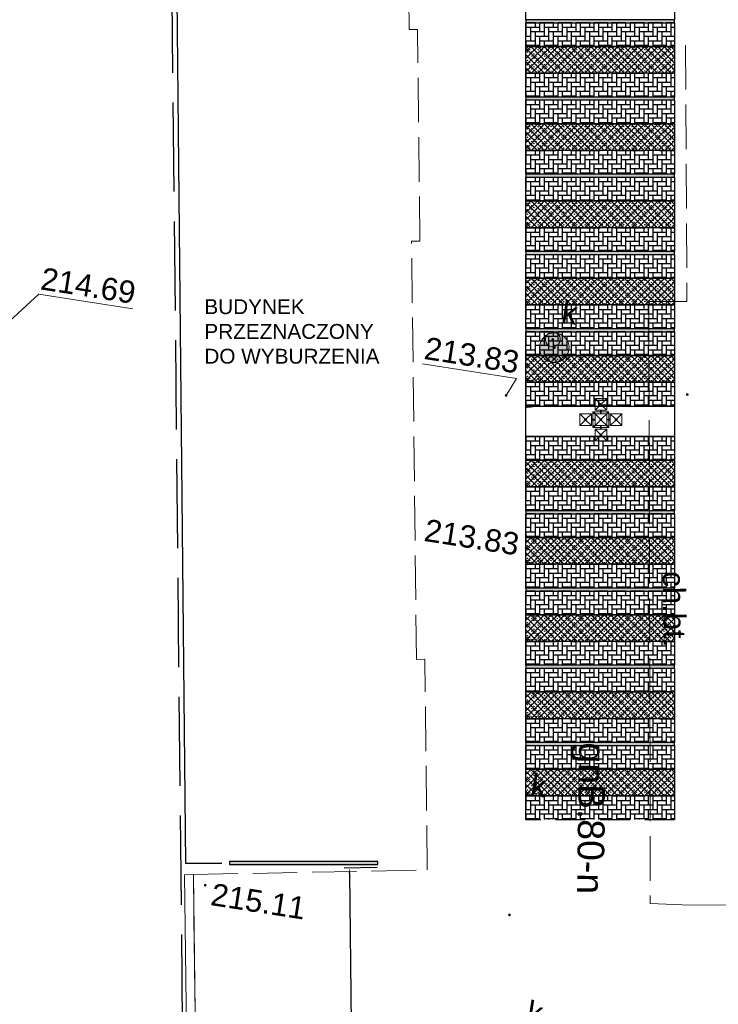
# Model space of a CAD drawing. Extents: x 6601440 to 6601733, y 5738487 to 5738717.
# Tile 12 of 129: x 6601505 to 6601529, y 5738595 to 5738628. Entities that reach past the tile are written whole.
import ezdxf
from ezdxf.enums import TextEntityAlignment as Align

# ---------------------------------------------------------------- set-up
doc = ezdxf.new("R2010")
doc.units = 0
doc.header["$PDSIZE"] = 0.75
doc.linetypes.add('PRZER2-1', pattern=[3, 2, -1])
doc.linetypes.add('PRZER3-1', pattern=[4, 3, -1])
doc.layers.get('0').update_dxf_attribs({"linetype": 'CONTINUOUS'})
doc.layers.get('Defpoints').update_dxf_attribs({"linetype": 'CONTINUOUS'})
doc.layers.add('001_Dark_1 20', color=7, linetype='CONTINUOUS', lineweight=0)
doc.layers.add('_DAAL_tabelka', color=7, linetype='CONTINUOUS', lineweight=18)
for name, color, linetype, lineweight, true_color in [('GSPWPS', 7, 'CONTINUOUS', 13, 0x0a0909), ('GSPWPS_O', 7, 'CONTINUOUS', 0, 0x0a0909), ('GSSKOA', 7, 'PRZER3-1', 18, 0x0a0909), ('GSSKOD_O', 7, 'CONTINUOUS', 0, 0x0a0909), ('GSSKOG', 7, 'CONTINUOUS', 18, 0x0a0909), ('GULGNP_O', 7, 'CONTINUOUS', 0, 0xbfbf00), ('GUPGSH_O', 7, 'CONTINUOUS', 0, 0xbfbf00), ('GUPGZC', 7, 'CONTINUOUS', 18, 0x0a0909), ('GUPKSD', 7, 'CONTINUOUS', 18, 0x803300), ('GUPKWZ', 7, 'CONTINUOUS', 18, 0x0a0909), ('GUPKWZ_O', 7, 'CONTINUOUS', 0, 0x0a0909)]:
    doc.layers.add(name, color=color, linetype=linetype, lineweight=lineweight, true_color=true_color)
doc.layers.add('GUPGSH', color=7, linetype='CONTINUOUS', true_color=0xbfbf00)
doc.layers.add('GUPKSH', color=7, linetype='CONTINUOUS', true_color=0x803300)
doc.styles.add('GEO-INFO', font='arial.ttf')
doc.styles.get("Standard").update_dxf_attribs({"font": 'arial.ttf'})
doc.dimstyles.get("Standard").update_dxf_attribs({"dimtxt": 0.18, "dimasz": 0.18, "dimexe": 0.18, "dimexo": 0.0625, "dimgap": 0.09, "dimtad": 0, "dimtih": 1, "dimtoh": 1, "dimdec": 4, "dimzin": 0, "dimdsep": 46, "dimtxsty": 'Standard', "dimcen": 0.09, "dimadec": 0, "dimazin": 0, "dimtfac": 1, "dimtdec": 4, "dimtofl": 0, "dimtmove": 0, "dimatfit": 3, "dimfxl": 1, "dimtolj": 1, "dimtzin": 0, "dimarcsym": 0})
pattern_1 = [(90, (9.984945, -17.537095), (-0.07184204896, 0.07184204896), [0.01905, -0.12463409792]), (45, (9.98495, -17.5371), (-0.0718420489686, 0.0718420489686), [0.01905, -0.08255]), (135, (9.98495, -17.5371), (-0.0718420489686, -0.0718420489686), [0.01905, -0.08255])]
pattern_2 = [(90, (9.984945, -23.661634), (-0.07184204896, 0.07184204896), [0.01905, -0.12463409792]), (45, (9.98495, -23.66163), (-0.0718420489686, 0.0718420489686), [0.01905, -0.08255]), (135, (9.98495, -23.66163), (-0.0718420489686, -0.0718420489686), [0.01905, -0.08255])]

# ---------------------------------------------------------------- blocks, each defined once
blk = doc.blocks.new('KOLO')
blk.add_hatch(color=0).paths.add_polyline_path([(0, 0.5), (-0.12941, 0.482963), (-0.25, 0.433013), (-0.353553, 0.353553), (-0.433013, 0.25), (-0.482963, 0.12941), (-0.5, 0), (-0.482963, -0.12941), (-0.433013, -0.25), (-0.353553, -0.353553), (-0.25, -0.433013), (-0.12941, -0.482963), (0, -0.5), (0.12941, -0.482963), (0.25, -0.433013), (0.353553, -0.353553), (0.433013, -0.25), (0.482963, -0.12941), (0.5, 0), (0.482963, 0.12941), (0.433013, 0.25), (0.353553, 0.353553), (0.25, 0.433013), (0.12941, 0.482963)])
blk = doc.blocks.new('PION_C')
at = {"color": 0}
blk.add_lwpolyline([(0, 0.5), (0, -0.5)], dxfattribs=at)
blk = doc.blocks.new('OKRAG_PELNY')
at = {"true_color": 0xffffff}
blk.add_hatch(color=7, dxfattribs=at).paths.add_polyline_path([(0, 0.5), (-0.12941, 0.482963), (-0.25, 0.433013), (-0.353553, 0.353553), (-0.433013, 0.25), (-0.482963, 0.12941), (-0.5, 0), (-0.482963, -0.12941), (-0.433013, -0.25), (-0.353553, -0.353553), (-0.25, -0.433013), (-0.12941, -0.482963), (0, -0.5), (0.12941, -0.482963), (0.25, -0.433013), (0.353553, -0.353553), (0.433013, -0.25), (0.482963, -0.12941), (0.5, 0), (0.482963, 0.12941), (0.433013, 0.25), (0.353553, 0.353553), (0.25, 0.433013), (0.12941, 0.482963)])
at = {"color": 0}
blk.add_lwpolyline([(0.5, 0), (0.482963, -0.12941), (0.433013, -0.25), (0.353553, -0.353553), (0.25, -0.433013), (0.12941, -0.482963), (0, -0.5), (-0.12941, -0.482963), (-0.25, -0.433013), (-0.353553, -0.353553), (-0.433013, -0.25), (-0.482963, -0.12941), (-0.5, 0), (-0.482963, 0.12941), (-0.433013, 0.25), (-0.353553, 0.353553), (-0.25, 0.433013), (-0.12941, 0.482963), (0, 0.5), (0.12941, 0.482963), (0.25, 0.433013), (0.353553, 0.353553), (0.433013, 0.25), (0.482963, 0.12941)], close=True, dxfattribs=at)
blk = doc.blocks.new('A$C5B6836A8')
at = {"linetype": 'ByBlock'}
for p, q in [((0.514, 1.422), (0.687, 1.249)), ((0.514, 1.422), (0.514, 1.029)), ((0.908, 1.422), (0.514, 1.422)), ((0.908, 1.422), (0.735, 1.249)), ((0.908, 1.422), (0.908, 1.029)), ((0.687, 1.202), (0.514, 1.029)), ((0.908, 1.029), (0.514, 1.029)), ((0.696, 1.029), (0.696, 0.908)), ((0.726, 1.029), (0.726, 0.908)), ((0.735, 1.202), (0.908, 1.029)), ((0, 0.908), (0.393, 0.908)), ((0, 0.908), (0, 0.514)), ((0, 0.908), (0.173, 0.735)), ((0, 0.514), (0.173, 0.687)), ((0.22, 0.735), (0.393, 0.908)), ((0.22, 0.687), (0.393, 0.514)), ((0.393, 0.908), (0.393, 0.514)), ((0.393, 0.726), (0.514, 0.726)), ((0.393, 0.696), (0.514, 0.696)), ((0.444, 0.978), (0.444, 0.726)), ((0.444, 0.978), (0.696, 0.978)), ((0.444, 0.696), (0.444, 0.444)), ((0.514, 0.908), (0.908, 0.908)), ((0.514, 0.908), (0.514, 0.514)), ((0.514, 0.908), (0.687, 0.735)), ((0.514, 0.514), (0.687, 0.687)), ((0.726, 0.978), (0.978, 0.978)), ((0.735, 0.735), (0.908, 0.908)), ((0.735, 0.687), (0.908, 0.514)), ((0.908, 0.908), (0.908, 0.514)), ((0.908, 0.726), (1.029, 0.726)), ((0.908, 0.696), (1.029, 0.696)), ((0.978, 0.726), (0.978, 0.978)), ((0.978, 0.444), (0.978, 0.696)), ((1.029, 0.908), (1.202, 0.735)), ((1.029, 0.908), (1.422, 0.908)), ((1.029, 0.908), (1.029, 0.514)), ((1.029, 0.514), (1.202, 0.687)), ((1.249, 0.735), (1.422, 0.908)), ((1.249, 0.687), (1.422, 0.514)), ((1.422, 0.908), (1.422, 0.514)), ((0, 0.514), (0.393, 0.514)), ((0.444, 0.444), (0.696, 0.444)), ((0.514, 0.514), (0.908, 0.514)), ((0.908, 0.393), (0.514, 0.393)), ((0.514, 0.393), (0.514, 0)), ((0.514, 0.393), (0.687, 0.22)), ((0.696, 0.514), (0.696, 0.393)), ((0.726, 0.514), (0.726, 0.393)), ((0.726, 0.444), (0.978, 0.444)), ((0.908, 0.393), (0.735, 0.22)), ((0.908, 0.393), (0.908, 0)), ((1.029, 0.514), (1.422, 0.514)), ((0.687, 0.173), (0.514, 0)), ((0.908, 0), (0.514, 0)), ((0.735, 0.173), (0.908, 0))]:
    blk.add_line(p, q, dxfattribs=at)
for centre, radius in [((0.711, 1.225), 0.0334), ((0.711, 1.225), 0.0233), ((0.197, 0.711), 0.0334), ((0.197, 0.711), 0.0233), ((0.49, 0.932), 0.0197), ((0.711, 0.711), 0.0334), ((0.711, 0.711), 0.0233), ((0.932, 0.932), 0.0197), ((1.225, 0.711), 0.0334), ((1.225, 0.711), 0.0233), ((0.49, 0.49), 0.0197), ((0.932, 0.49), 0.0197), ((0.711, 0.197), 0.0334), ((0.711, 0.197), 0.0233)]:
    blk.add_circle(centre, radius, dxfattribs=at)
blk = doc.blocks.new('*D75')
at = {"layer": '_DAAL_tabelka', "color": 0, "lineweight": -2}
for p, q in [((6601517.418, 5738599.823), (6601516.303, 5738599.809)), ((6601516.485, 5738599.631), (6601516.549, 5738594.557)), ((6601516.628, 5738588.299), (6601516.564, 5738593.373)), ((6601517.566, 5738588.13), (6601516.451, 5738588.116))]:
    blk.add_line(p, q, dxfattribs=at)
at = {"layer": '_DAAL_tabelka', "color": 0}
for points in [[(6601516.515, 5738599.631), (6601516.455, 5738599.63), (6601516.483, 5738599.811)], [(6601516.598, 5738588.298), (6601516.658, 5738588.299), (6601516.631, 5738588.119)]]:
    blk.add_solid(points, dxfattribs=at)
at = {"layer": 'Defpoints', "color": 0}
for p in [(6601517.481, 5738599.823), (6601516.631, 5738588.119), (6601517.629, 5738588.131)]:
    blk.add_point(p, dxfattribs=at)
at = {"layer": '_DAAL_tabelka', "color": 0, "insert": (6601516.557, 5738593.965), "char_height": 0.18, "attachment_point": 5}
blk.add_mtext('\\A1;\\H5.555556x;11', dxfattribs=at)

msp = doc.modelspace()

# ---------------------------------------------------------------- hatches: boundary and pattern name
h = msp.add_hatch(color=256)
h.dxf.hatch_style = 1
h.paths.add_polyline_path([(6601522.4268, 5738628.35731), (6601522.4268, 5738628.25731), (6601527.4268, 5738628.25731), (6601527.4268, 5738628.35731)])
at = {"linetype": 'PRZER2-1'}
h = msp.add_hatch(dxfattribs=at)
h.set_pattern_fill('AR-HBONE', color=256, scale=0.0015, angle=45)
h.set_pattern_definition([(90, (20.7848, -8.83686), (-0.1524, 0.1524), [0.4572, -0.1524]), (180, (20.7848, -8.68446), (-0.1524, 0.1524), [0.4572, -0.1524])])
h.paths.add_polyline_path([(6601522.4268, 5738628.25731), (6601522.4268, 5738627.45989), (6601527.4268, 5738627.45989), (6601527.4268, 5738628.25731)])
h = msp.add_hatch(dxfattribs=at)
h.set_pattern_fill('ANSI37', color=256, scale=0.05)
h.set_pattern_definition([(45, (20.81756, -8.44437), (-0.1122532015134, 0.1122532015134), []), (135, (20.81756, -8.44437), (-0.1122532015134, -0.1122532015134), [])])
h.paths.add_polyline_path([(6601522.4268, 5738626.5599), (6601522.4268, 5738627.45989), (6601527.4268, 5738627.45989), (6601527.4268, 5738626.5599)])
h = msp.add_hatch(dxfattribs=at)
h.set_pattern_fill('GRASS', color=3, scale=0.004)
h.set_pattern_definition(pattern_1)
h.paths.add_polyline_path([(6601522.4268, 5738626.5599), (6601522.4268, 5738627.45989), (6601527.4268, 5738627.45989), (6601527.4268, 5738626.5599)])
h = msp.add_hatch(dxfattribs=at)
h.set_pattern_fill('AR-HBONE', color=256, scale=0.0015, angle=45)
h.set_pattern_definition([(90, (20.7848, -10.53427), (-0.1524, 0.1524), [0.4572, -0.1524]), (180, (20.7848, -10.38187), (-0.1524, 0.1524), [0.4572, -0.1524])])
h.paths.add_polyline_path([(6601522.4268, 5738626.5599), (6601522.4268, 5738625.76248), (6601527.4268, 5738625.76248), (6601527.4268, 5738626.5599)])
h = msp.add_hatch(color=256)
h.dxf.hatch_style = 1
h.paths.add_polyline_path([(6601522.4268, 5738625.75731), (6601522.4268, 5738625.65731), (6601527.4268, 5738625.65731), (6601527.4268, 5738625.75731)])
h = msp.add_hatch(dxfattribs=at)
h.set_pattern_fill('AR-HBONE', color=256, scale=0.0015, angle=45)
h.set_pattern_definition([(90, (20.7848, -11.43686), (-0.1524, 0.1524), [0.4572, -0.1524]), (180, (20.7848, -11.28446), (-0.1524, 0.1524), [0.4572, -0.1524])])
h.paths.add_polyline_path([(6601522.4268, 5738625.65731), (6601522.4268, 5738624.85989), (6601527.4268, 5738624.85989), (6601527.4268, 5738625.65731)])
h = msp.add_hatch(dxfattribs=at)
h.set_pattern_fill('ANSI37', color=256, scale=0.05)
h.set_pattern_definition([(45, (20.81756, -11.04437), (-0.1122532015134, 0.1122532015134), []), (135, (20.81756, -11.04437), (-0.1122532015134, -0.1122532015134), [])])
h.paths.add_polyline_path([(6601522.4268, 5738623.9599), (6601522.4268, 5738624.85989), (6601527.4268, 5738624.85989), (6601527.4268, 5738623.9599)])
h = msp.add_hatch(dxfattribs=at)
h.set_pattern_fill('GRASS', color=3, scale=0.004)
h.set_pattern_definition(pattern_1)
h.paths.add_polyline_path([(6601522.4268, 5738623.9599), (6601522.4268, 5738624.85989), (6601527.4268, 5738624.85989), (6601527.4268, 5738623.9599)])
h = msp.add_hatch(dxfattribs=at)
h.set_pattern_fill('AR-HBONE', color=256, scale=0.0015, angle=45)
h.set_pattern_definition([(90, (20.7848, -13.13427), (-0.1524, 0.1524), [0.4572, -0.1524]), (180, (20.7848, -12.98187), (-0.1524, 0.1524), [0.4572, -0.1524])])
h.paths.add_polyline_path([(6601522.4268, 5738623.9599), (6601522.4268, 5738623.16248), (6601527.4268, 5738623.16248), (6601527.4268, 5738623.9599)])
h = msp.add_hatch(color=256)
h.dxf.hatch_style = 1
h.paths.add_polyline_path([(6601522.4268, 5738623.15731), (6601522.4268, 5738623.05731), (6601527.4268, 5738623.05731), (6601527.4268, 5738623.15731)])
h = msp.add_hatch(dxfattribs=at)
h.set_pattern_fill('AR-HBONE', color=256, scale=0.0015, angle=45)
h.set_pattern_definition([(90, (20.7848, -14.03686), (-0.1524, 0.1524), [0.4572, -0.1524]), (180, (20.7848, -13.88446), (-0.1524, 0.1524), [0.4572, -0.1524])])
h.paths.add_polyline_path([(6601522.4268, 5738623.05731), (6601522.4268, 5738622.25989), (6601527.4268, 5738622.25989), (6601527.4268, 5738623.05731)])
h = msp.add_hatch(dxfattribs=at)
h.set_pattern_fill('ANSI37', color=256, scale=0.05)
h.set_pattern_definition([(45, (20.81756, -13.64437), (-0.1122532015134, 0.1122532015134), []), (135, (20.81756, -13.64437), (-0.1122532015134, -0.1122532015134), [])])
h.paths.add_polyline_path([(6601522.4268, 5738621.3599), (6601522.4268, 5738622.25989), (6601527.4268, 5738622.25989), (6601527.4268, 5738621.3599)])
h = msp.add_hatch(dxfattribs=at)
h.set_pattern_fill('GRASS', color=3, scale=0.004)
h.set_pattern_definition(pattern_1)
h.paths.add_polyline_path([(6601522.4268, 5738621.3599), (6601522.4268, 5738622.25989), (6601527.4268, 5738622.25989), (6601527.4268, 5738621.3599)])
h = msp.add_hatch(dxfattribs=at)
h.set_pattern_fill('AR-HBONE', color=256, scale=0.0015, angle=45)
h.set_pattern_definition([(90, (20.7848, -15.73427), (-0.1524, 0.1524), [0.4572, -0.1524]), (180, (20.7848, -15.58187), (-0.1524, 0.1524), [0.4572, -0.1524])])
h.paths.add_polyline_path([(6601522.4268, 5738621.3599), (6601522.4268, 5738620.56248), (6601527.4268, 5738620.56248), (6601527.4268, 5738621.3599)])
h = msp.add_hatch(color=256)
h.dxf.hatch_style = 1
h.paths.add_polyline_path([(6601522.4268, 5738620.55731), (6601522.4268, 5738620.45731), (6601527.4268, 5738620.45731), (6601527.4268, 5738620.55731)])
h = msp.add_hatch(dxfattribs=at)
h.set_pattern_fill('AR-HBONE', color=256, scale=0.0015, angle=45)
h.set_pattern_definition([(90, (20.7848, -16.63686), (-0.1524, 0.1524), [0.4572, -0.1524]), (180, (20.7848, -16.48446), (-0.1524, 0.1524), [0.4572, -0.1524])])
h.paths.add_polyline_path([(6601522.4268, 5738620.45731), (6601522.4268, 5738619.65989), (6601527.4268, 5738619.65989), (6601527.4268, 5738620.45731)])
h = msp.add_hatch(dxfattribs=at)
h.set_pattern_fill('ANSI37', color=256, scale=0.05)
h.set_pattern_definition([(45, (20.81756, -16.24437), (-0.1122532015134, 0.1122532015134), []), (135, (20.81756, -16.24437), (-0.1122532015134, -0.1122532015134), [])])
h.paths.add_polyline_path([(6601522.4268, 5738618.7599), (6601522.4268, 5738619.65989), (6601527.4268, 5738619.65989), (6601527.4268, 5738618.7599)])
h = msp.add_hatch(dxfattribs=at)
h.set_pattern_fill('GRASS', color=3, scale=0.004)
h.set_pattern_definition(pattern_1)
h.paths.add_polyline_path([(6601522.4268, 5738618.7599), (6601522.4268, 5738619.65989), (6601527.4268, 5738619.65989), (6601527.4268, 5738618.7599)])
h = msp.add_hatch(dxfattribs=at)
h.set_pattern_fill('AR-HBONE', color=256, scale=0.0015, angle=45)
h.set_pattern_definition([(90, (20.7848, -18.33427), (-0.1524, 0.1524), [0.4572, -0.1524]), (180, (20.7848, -18.18187), (-0.1524, 0.1524), [0.4572, -0.1524])])
h.paths.add_polyline_path([(6601522.4268, 5738618.7599), (6601522.4268, 5738617.96248), (6601527.4268, 5738617.96248), (6601527.4268, 5738618.7599)])
h = msp.add_hatch(color=256)
h.dxf.hatch_style = 1
h.paths.add_polyline_path([(6601522.4268, 5738617.95731), (6601522.4268, 5738617.85731), (6601527.4268, 5738617.85731), (6601527.4268, 5738617.95731)])
h = msp.add_hatch(dxfattribs=at)
h.set_pattern_fill('AR-HBONE', color=256, scale=0.0015, angle=45)
h.set_pattern_definition([(90, (20.7848, -19.23686), (-0.1524, 0.1524), [0.4572, -0.1524]), (180, (20.7848, -19.08446), (-0.1524, 0.1524), [0.4572, -0.1524])])
h.paths.add_polyline_path([(6601522.4268, 5738617.85731), (6601522.4268, 5738617.05989), (6601527.4268, 5738617.05989), (6601527.4268, 5738617.85731)])
h = msp.add_hatch(dxfattribs=at)
h.set_pattern_fill('ANSI37', color=256, scale=0.05)
h.set_pattern_definition([(45, (20.81756, -18.84437), (-0.1122532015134, 0.1122532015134), []), (135, (20.81756, -18.84437), (-0.1122532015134, -0.1122532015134), [])])
h.paths.add_polyline_path([(6601522.4268, 5738616.1599), (6601522.4268, 5738617.05989), (6601527.4268, 5738617.05989), (6601527.4268, 5738616.1599)])
h = msp.add_hatch(dxfattribs=at)
h.set_pattern_fill('GRASS', color=3, scale=0.004)
h.set_pattern_definition(pattern_1)
h.paths.add_polyline_path([(6601522.4268, 5738616.1599), (6601522.4268, 5738617.05989), (6601527.4268, 5738617.05989), (6601527.4268, 5738616.1599)])
h = msp.add_hatch(dxfattribs=at)
h.set_pattern_fill('AR-HBONE', color=256, scale=0.0015, angle=45)
h.set_pattern_definition([(90, (20.7848, -20.93427), (-0.1524, 0.1524), [0.4572, -0.1524]), (180, (20.7848, -20.78187), (-0.1524, 0.1524), [0.4572, -0.1524])])
h.paths.add_polyline_path([(6601522.4268, 5738616.1599), (6601522.4268, 5738615.36248), (6601527.4268, 5738615.36248), (6601527.4268, 5738616.1599)])
h = msp.add_hatch(dxfattribs=at)
h.set_pattern_fill('AR-HBONE', color=256, scale=0.0015, angle=45)
h.set_pattern_definition([(90, (20.7848, -22.7614), (-0.1524, 0.1524), [0.4572, -0.1524]), (180, (20.7848, -22.609), (-0.1524, 0.1524), [0.4572, -0.1524])])
h.paths.add_polyline_path([(6601522.4268, 5738614.33277), (6601522.4268, 5738613.53535), (6601527.4268, 5738613.53535), (6601527.4268, 5738614.33277)])
h = msp.add_hatch(dxfattribs=at)
h.set_pattern_fill('ANSI37', color=256, scale=0.05)
h.set_pattern_definition([(45, (20.81756, -22.3689), (-0.1122532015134, 0.1122532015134), []), (135, (20.81756, -22.3689), (-0.1122532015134, -0.1122532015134), [])])
h.paths.add_polyline_path([(6601522.4268, 5738612.63536), (6601522.4268, 5738613.53535), (6601527.4268, 5738613.53535), (6601527.4268, 5738612.63536)])
h = msp.add_hatch(dxfattribs=at)
h.set_pattern_fill('GRASS', color=3, scale=0.004)
h.set_pattern_definition(pattern_2)
h.paths.add_polyline_path([(6601522.4268, 5738612.63536), (6601522.4268, 5738613.53535), (6601527.4268, 5738613.53535), (6601527.4268, 5738612.63536)])
h = msp.add_hatch(dxfattribs=at)
h.set_pattern_fill('AR-HBONE', color=256, scale=0.0015, angle=45)
h.set_pattern_definition([(90, (20.7848, -24.4588), (-0.1524, 0.1524), [0.4572, -0.1524]), (180, (20.7848, -24.3064), (-0.1524, 0.1524), [0.4572, -0.1524])])
h.paths.add_polyline_path([(6601522.4268, 5738612.63536), (6601522.4268, 5738611.83794), (6601527.4268, 5738611.83794), (6601527.4268, 5738612.63536)])
h = msp.add_hatch(color=256)
h.dxf.hatch_style = 1
h.paths.add_polyline_path([(6601522.4268, 5738611.83277), (6601522.4268, 5738611.73277), (6601527.4268, 5738611.73277), (6601527.4268, 5738611.83277)])
h = msp.add_hatch(dxfattribs=at)
h.set_pattern_fill('AR-HBONE', color=256, scale=0.0015, angle=45)
h.set_pattern_definition([(90, (20.7848, -25.3614), (-0.1524, 0.1524), [0.4572, -0.1524]), (180, (20.7848, -25.209), (-0.1524, 0.1524), [0.4572, -0.1524])])
h.paths.add_polyline_path([(6601522.4268, 5738611.73277), (6601522.4268, 5738610.93535), (6601527.4268, 5738610.93535), (6601527.4268, 5738611.73277)])
h = msp.add_hatch(dxfattribs=at)
h.set_pattern_fill('ANSI37', color=256, scale=0.05)
h.set_pattern_definition([(45, (20.81756, -24.9689), (-0.1122532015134, 0.1122532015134), []), (135, (20.81756, -24.9689), (-0.1122532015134, -0.1122532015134), [])])
h.paths.add_polyline_path([(6601522.4268, 5738610.03536), (6601522.4268, 5738610.93535), (6601527.4268, 5738610.93535), (6601527.4268, 5738610.03536)])
h = msp.add_hatch(dxfattribs=at)
h.set_pattern_fill('GRASS', color=3, scale=0.004)
h.set_pattern_definition(pattern_2)
h.paths.add_polyline_path([(6601522.4268, 5738610.03536), (6601522.4268, 5738610.93535), (6601527.4268, 5738610.93535), (6601527.4268, 5738610.03536)])
h = msp.add_hatch(dxfattribs=at)
h.set_pattern_fill('AR-HBONE', color=256, scale=0.0015, angle=45)
h.set_pattern_definition([(90, (20.7848, -27.0588), (-0.1524, 0.1524), [0.4572, -0.1524]), (180, (20.7848, -26.9064), (-0.1524, 0.1524), [0.4572, -0.1524])])
h.paths.add_polyline_path([(6601522.4268, 5738610.03536), (6601522.4268, 5738609.23794), (6601527.4268, 5738609.23794), (6601527.4268, 5738610.03536)])
h = msp.add_hatch(color=256)
h.dxf.hatch_style = 1
h.paths.add_polyline_path([(6601522.4268, 5738609.23277), (6601522.4268, 5738609.13277), (6601527.4268, 5738609.13277), (6601527.4268, 5738609.23277)])
h = msp.add_hatch(dxfattribs=at)
h.set_pattern_fill('AR-HBONE', color=256, scale=0.0015, angle=45)
h.set_pattern_definition([(90, (20.7848, -27.9614), (-0.1524, 0.1524), [0.4572, -0.1524]), (180, (20.7848, -27.809), (-0.1524, 0.1524), [0.4572, -0.1524])])
h.paths.add_polyline_path([(6601522.4268, 5738609.13277), (6601522.4268, 5738608.33535), (6601527.4268, 5738608.33535), (6601527.4268, 5738609.13277)])
h = msp.add_hatch(dxfattribs=at)
h.set_pattern_fill('ANSI37', color=256, scale=0.05)
h.set_pattern_definition([(45, (20.81756, -27.5689), (-0.1122532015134, 0.1122532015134), []), (135, (20.81756, -27.5689), (-0.1122532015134, -0.1122532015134), [])])
h.paths.add_polyline_path([(6601522.4268, 5738607.43536), (6601522.4268, 5738608.33535), (6601527.4268, 5738608.33535), (6601527.4268, 5738607.43536)])
h = msp.add_hatch(dxfattribs=at)
h.set_pattern_fill('GRASS', color=3, scale=0.004)
h.set_pattern_definition([(90, (9.984945, -26.261634), (-0.07184204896, 0.07184204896), [0.01905, -0.12463409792]), (45, (9.98495, -26.26163), (-0.0718420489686, 0.0718420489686), [0.01905, -0.08255]), (135, (9.98495, -26.26163), (-0.0718420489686, -0.0718420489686), [0.01905, -0.08255])])
h.paths.add_polyline_path([(6601522.4268, 5738607.43536), (6601522.4268, 5738608.33535), (6601527.4268, 5738608.33535), (6601527.4268, 5738607.43536)])
h = msp.add_hatch(dxfattribs=at)
h.set_pattern_fill('AR-HBONE', color=256, scale=0.0015, angle=45)
h.set_pattern_definition([(90, (20.7848, -29.6588), (-0.1524, 0.1524), [0.4572, -0.1524]), (180, (20.7848, -29.5064), (-0.1524, 0.1524), [0.4572, -0.1524])])
h.paths.add_polyline_path([(6601522.4268, 5738607.43536), (6601522.4268, 5738606.63794), (6601527.4268, 5738606.63794), (6601527.4268, 5738607.43536)])
h = msp.add_hatch(color=256)
h.dxf.hatch_style = 1
h.paths.add_polyline_path([(6601522.4268, 5738606.63277), (6601522.4268, 5738606.53277), (6601527.4268, 5738606.53277), (6601527.4268, 5738606.63277)])
h = msp.add_hatch(dxfattribs=at)
h.set_pattern_fill('AR-HBONE', color=256, scale=0.0015, angle=45)
h.set_pattern_definition([(90, (20.7848, -30.5614), (-0.1524, 0.1524), [0.4572, -0.1524]), (180, (20.7848, -30.409), (-0.1524, 0.1524), [0.4572, -0.1524])])
h.paths.add_polyline_path([(6601522.4268, 5738606.53277), (6601522.4268, 5738605.73535), (6601527.4268, 5738605.73535), (6601527.4268, 5738606.53277)])
h = msp.add_hatch(dxfattribs=at)
h.set_pattern_fill('ANSI37', color=256, scale=0.05)
h.set_pattern_definition([(45, (20.81756, -30.1689), (-0.1122532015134, 0.1122532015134), []), (135, (20.81756, -30.1689), (-0.1122532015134, -0.1122532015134), [])])
h.paths.add_polyline_path([(6601522.4268, 5738604.83536), (6601522.4268, 5738605.73535), (6601527.4268, 5738605.73535), (6601527.4268, 5738604.83536)])
h = msp.add_hatch(dxfattribs=at)
h.set_pattern_fill('GRASS', color=3, scale=0.004)
h.set_pattern_definition([(90, (9.984945, -28.861634), (-0.07184204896, 0.07184204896), [0.01905, -0.12463409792]), (45, (9.98495, -28.86163), (-0.0718420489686, 0.0718420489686), [0.01905, -0.08255]), (135, (9.98495, -28.86163), (-0.0718420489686, -0.0718420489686), [0.01905, -0.08255])])
h.paths.add_polyline_path([(6601522.4268, 5738604.83536), (6601522.4268, 5738605.73535), (6601527.4268, 5738605.73535), (6601527.4268, 5738604.83536)])
h = msp.add_hatch(dxfattribs=at)
h.set_pattern_fill('AR-HBONE', color=256, scale=0.0015, angle=45)
h.set_pattern_definition([(90, (20.7848, -32.2588), (-0.1524, 0.1524), [0.4572, -0.1524]), (180, (20.7848, -32.1064), (-0.1524, 0.1524), [0.4572, -0.1524])])
h.paths.add_polyline_path([(6601522.4268, 5738604.83536), (6601522.4268, 5738604.03794), (6601527.4268, 5738604.03794), (6601527.4268, 5738604.83536)])
h = msp.add_hatch(color=256)
h.dxf.hatch_style = 1
h.paths.add_polyline_path([(6601522.4268, 5738604.03277), (6601522.4268, 5738603.93277), (6601527.4268, 5738603.93277), (6601527.4268, 5738604.03277)])
h = msp.add_hatch(dxfattribs=at)
h.set_pattern_fill('AR-HBONE', color=256, scale=0.0015, angle=45)
h.set_pattern_definition([(90, (20.7848, -33.1614), (-0.1524, 0.1524), [0.4572, -0.1524]), (180, (20.7848, -33.009), (-0.1524, 0.1524), [0.4572, -0.1524])])
h.paths.add_polyline_path([(6601522.4268, 5738603.93277), (6601522.4268, 5738603.13535), (6601527.4268, 5738603.13535), (6601527.4268, 5738603.93277)])
h = msp.add_hatch(dxfattribs=at)
h.set_pattern_fill('ANSI37', color=256, scale=0.05)
h.set_pattern_definition([(45, (20.81756, -32.7689), (-0.1122532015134, 0.1122532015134), []), (135, (20.81756, -32.7689), (-0.1122532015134, -0.1122532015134), [])])
h.paths.add_polyline_path([(6601522.4268, 5738602.23536), (6601522.4268, 5738603.13535), (6601527.4268, 5738603.13535), (6601527.4268, 5738602.23536)])
h = msp.add_hatch(dxfattribs=at)
h.set_pattern_fill('GRASS', color=3, scale=0.004)
h.set_pattern_definition([(90, (9.984945, -31.461634), (-0.07184204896, 0.07184204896), [0.01905, -0.12463409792]), (45, (9.98495, -31.46163), (-0.0718420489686, 0.0718420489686), [0.01905, -0.08255]), (135, (9.98495, -31.46163), (-0.0718420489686, -0.0718420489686), [0.01905, -0.08255])])
h.paths.add_polyline_path([(6601522.4268, 5738602.23536), (6601522.4268, 5738603.13535), (6601527.4268, 5738603.13535), (6601527.4268, 5738602.23536)])
h = msp.add_hatch(dxfattribs=at)
h.set_pattern_fill('AR-HBONE', color=256, scale=0.0015, angle=45)
h.set_pattern_definition([(90, (20.7848, -34.8588), (-0.1524, 0.1524), [0.4572, -0.1524]), (180, (20.7848, -34.7064), (-0.1524, 0.1524), [0.4572, -0.1524])])
h.paths.add_polyline_path([(6601522.4268, 5738602.23536), (6601522.4268, 5738601.43794), (6601527.4268, 5738601.43794), (6601527.4268, 5738602.23536)])
h = msp.add_hatch(color=256)
h.dxf.hatch_style = 1
h.paths.add_polyline_path([(6601512.44186, 5738600.03277), (6601512.44186, 5738599.93277), (6601517.44186, 5738599.93277), (6601517.44186, 5738600.03277)])

# ---------------------------------------------------------------- linework, layer by layer
at = {"color": 3}
for p, q in [((6601510.97746, 5738599.95865, 10.06), (6601510.43622, 5738653.19739, 10.06)), ((6601512.192, 5738599.95865), (6601510.97746, 5738599.95865, 10.06))]:
    msp.add_line(p, q, dxfattribs=at)
at = {"color": 7, "linetype": 'PRZER3-1', "lineweight": 30, "elevation": 10.06}
msp.add_lwpolyline([(6601510.43099, 5738653.7127), (6601522.49994, 5738653.91001), (6601522.49002, 5738651.5425), (6601529.66651, 5738651.5425), (6601529.66651, 5738654.02683), (6601538.55011, 5738654.18645), (6601539.54007, 5738634.77356), (6601549.69265, 5738634.50447), (6601552.07964, 5738633.33731), (6601567.28346, 5738633.12408), (6601570.6548, 5738637.80075), (6601571.66308, 5738632.20458), (6601571.54575, 5738595.28982), (6601574.72819, 5738588.65305), (6601578.36042, 5738588.65305), (6601578.43231, 5738576.80623), (6601579.79306, 5738576.80976), (6601579.79306, 5738571.10128), (6601578.48092, 5738571.09182), (6601578.5841, 5738558.98185), (6601511.23283, 5738558.57583), (6601510.2684, 5738653.7127)], dxfattribs=at)
at = {"color": 7, "linetype": 'PRZER2-1', "ltscale": 0.5}
for points in [[(6601522.4268, 5738628.35731), (6601522.4268, 5738629.1599), (6601527.4268, 5738629.1599), (6601527.4268, 5738628.35731), (6601522.4268, 5738628.35731)], [(6601522.4268, 5738625.75731), (6601522.4268, 5738626.5599), (6601527.4268, 5738626.5599), (6601527.4268, 5738625.75731), (6601522.4268, 5738625.75731)], [(6601522.4268, 5738623.15731), (6601522.4268, 5738623.9599), (6601527.4268, 5738623.9599), (6601527.4268, 5738623.15731), (6601522.4268, 5738623.15731)], [(6601522.4268, 5738620.55731), (6601522.4268, 5738621.3599), (6601527.4268, 5738621.3599), (6601527.4268, 5738620.55731), (6601522.4268, 5738620.55731)], [(6601522.4268, 5738617.95731), (6601522.4268, 5738618.7599), (6601527.4268, 5738618.7599), (6601527.4268, 5738617.95731), (6601522.4268, 5738617.95731)], [(6601522.4268, 5738615.35731), (6601522.4268, 5738616.1599), (6601527.4268, 5738616.1599), (6601527.4268, 5738615.35731), (6601522.4268, 5738615.35731)], [(6601522.4268, 5738611.83277), (6601522.4268, 5738612.63536), (6601527.4268, 5738612.63536), (6601527.4268, 5738611.83277), (6601522.4268, 5738611.83277)], [(6601522.4268, 5738609.23277), (6601522.4268, 5738610.03536), (6601527.4268, 5738610.03536), (6601527.4268, 5738609.23277), (6601522.4268, 5738609.23277)], [(6601522.4268, 5738606.63277), (6601522.4268, 5738607.43536), (6601527.4268, 5738607.43536), (6601527.4268, 5738606.63277), (6601522.4268, 5738606.63277)], [(6601522.4268, 5738604.03277), (6601522.4268, 5738604.83536), (6601527.4268, 5738604.83536), (6601527.4268, 5738604.03277), (6601522.4268, 5738604.03277)], [(6601522.4268, 5738601.43277), (6601522.4268, 5738602.23536), (6601527.4268, 5738602.23536), (6601527.4268, 5738601.43277), (6601522.4268, 5738601.43277)]]:
    msp.add_lwpolyline(points, dxfattribs=at)
at = {"color": 7}
for points in [[(6601522.4268, 5738628.35731), (6601522.4268, 5738628.25731), (6601527.4268, 5738628.25731), (6601527.4268, 5738628.35731), (6601522.4268, 5738628.35731)], [(6601522.4268, 5738626.5599), (6601522.4268, 5738627.45989), (6601527.4268, 5738627.45989), (6601527.4268, 5738626.5599), (6601522.4268, 5738626.5599)], [(6601522.4268, 5738625.75731), (6601522.4268, 5738625.65731), (6601527.4268, 5738625.65731), (6601527.4268, 5738625.75731), (6601522.4268, 5738625.75731)], [(6601522.4268, 5738623.9599), (6601522.4268, 5738624.85989), (6601527.4268, 5738624.85989), (6601527.4268, 5738623.9599), (6601522.4268, 5738623.9599)], [(6601522.4268, 5738623.15731), (6601522.4268, 5738623.05731), (6601527.4268, 5738623.05731), (6601527.4268, 5738623.15731), (6601522.4268, 5738623.15731)], [(6601522.4268, 5738621.3599), (6601522.4268, 5738622.25989), (6601527.4268, 5738622.25989), (6601527.4268, 5738621.3599), (6601522.4268, 5738621.3599)], [(6601522.4268, 5738620.55731), (6601522.4268, 5738620.45731), (6601527.4268, 5738620.45731), (6601527.4268, 5738620.55731), (6601522.4268, 5738620.55731)], [(6601522.4268, 5738618.7599), (6601522.4268, 5738619.65989), (6601527.4268, 5738619.65989), (6601527.4268, 5738618.7599), (6601522.4268, 5738618.7599)], [(6601522.4268, 5738617.95731), (6601522.4268, 5738617.85731), (6601527.4268, 5738617.85731), (6601527.4268, 5738617.95731), (6601522.4268, 5738617.95731)], [(6601522.4268, 5738616.1599), (6601522.4268, 5738617.05989), (6601527.4268, 5738617.05989), (6601527.4268, 5738616.1599), (6601522.4268, 5738616.1599)], [(6601522.4268, 5738612.63536), (6601522.4268, 5738613.53535), (6601527.4268, 5738613.53535), (6601527.4268, 5738612.63536), (6601522.4268, 5738612.63536)], [(6601522.4268, 5738611.83277), (6601522.4268, 5738611.73277), (6601527.4268, 5738611.73277), (6601527.4268, 5738611.83277), (6601522.4268, 5738611.83277)], [(6601522.4268, 5738610.03536), (6601522.4268, 5738610.93535), (6601527.4268, 5738610.93535), (6601527.4268, 5738610.03536), (6601522.4268, 5738610.03536)], [(6601522.4268, 5738609.23277), (6601522.4268, 5738609.13277), (6601527.4268, 5738609.13277), (6601527.4268, 5738609.23277), (6601522.4268, 5738609.23277)], [(6601522.4268, 5738607.43536), (6601522.4268, 5738608.33535), (6601527.4268, 5738608.33535), (6601527.4268, 5738607.43536), (6601522.4268, 5738607.43536)], [(6601522.4268, 5738606.63277), (6601522.4268, 5738606.53277), (6601527.4268, 5738606.53277), (6601527.4268, 5738606.63277), (6601522.4268, 5738606.63277)], [(6601522.4268, 5738604.83536), (6601522.4268, 5738605.73535), (6601527.4268, 5738605.73535), (6601527.4268, 5738604.83536), (6601522.4268, 5738604.83536)], [(6601522.4268, 5738604.03277), (6601522.4268, 5738603.93277), (6601527.4268, 5738603.93277), (6601527.4268, 5738604.03277), (6601522.4268, 5738604.03277)], [(6601522.4268, 5738602.23536), (6601522.4268, 5738603.13535), (6601527.4268, 5738603.13535), (6601527.4268, 5738602.23536), (6601522.4268, 5738602.23536)], [(6601512.44186, 5738600.03277), (6601512.44186, 5738599.93277), (6601517.44186, 5738599.93277), (6601517.44186, 5738600.03277), (6601512.44186, 5738600.03277)]]:
    msp.add_lwpolyline(points, dxfattribs=at)
at = {"color": 7, "ltscale": 0.5}
for points in [[(6601522.4268, 5738628.25731), (6601527.4268, 5738628.25731), (6601527.4268, 5738627.45989), (6601522.4268, 5738627.45989), (6601522.4268, 5738628.25731)], [(6601522.4268, 5738625.65731), (6601527.4268, 5738625.65731), (6601527.4268, 5738624.85989), (6601522.4268, 5738624.85989), (6601522.4268, 5738625.65731)], [(6601522.4268, 5738623.05731), (6601527.4268, 5738623.05731), (6601527.4268, 5738622.25989), (6601522.4268, 5738622.25989), (6601522.4268, 5738623.05731)], [(6601522.4268, 5738620.45731), (6601527.4268, 5738620.45731), (6601527.4268, 5738619.65989), (6601522.4268, 5738619.65989), (6601522.4268, 5738620.45731)], [(6601522.4268, 5738617.85731), (6601527.4268, 5738617.85731), (6601527.4268, 5738617.05989), (6601522.4268, 5738617.05989), (6601522.4268, 5738617.85731)], [(6601522.4268, 5738614.33277), (6601527.4268, 5738614.33277), (6601527.4268, 5738613.53535), (6601522.4268, 5738613.53535), (6601522.4268, 5738614.33277)], [(6601522.4268, 5738611.73277), (6601527.4268, 5738611.73277), (6601527.4268, 5738610.93535), (6601522.4268, 5738610.93535), (6601522.4268, 5738611.73277)], [(6601522.4268, 5738609.13277), (6601527.4268, 5738609.13277), (6601527.4268, 5738608.33535), (6601522.4268, 5738608.33535), (6601522.4268, 5738609.13277)], [(6601522.4268, 5738606.53277), (6601527.4268, 5738606.53277), (6601527.4268, 5738605.73535), (6601522.4268, 5738605.73535), (6601522.4268, 5738606.53277)], [(6601522.4268, 5738603.93277), (6601527.4268, 5738603.93277), (6601527.4268, 5738603.13535), (6601522.4268, 5738603.13535), (6601522.4268, 5738603.93277)]]:
    msp.add_lwpolyline(points, dxfattribs=at)
at = {"color": 3}
msp.add_lwpolyline([(6601522.4268, 5738615.35731), (6601527.4268, 5738615.35731), (6601527.4268, 5738614.33277), (6601522.4268, 5738614.33277), (6601522.4268, 5738615.35731)], dxfattribs=at)
at = {"layer": 'GSSKOA', "linetype": 'PRZER3-1', "lineweight": 18, "ltscale": 0.5}
for p, q in [((6601518.49546, 5738628.02498, 10.18), (6601518.40946, 5738635.39602, 10.18)), ((6601518.77545, 5738628.02825, 10.18), (6601518.49546, 5738628.02498, 10.18)), ((6601518.85853, 5738620.90758, 10.18), (6601518.77545, 5738628.02825, 10.18)), ((6601527.8025, 5738627.50525, 10.18), (6601527.84589, 5738618.88104, 10.18)), ((6601518.57855, 5738620.9043, 10.18), (6601518.85853, 5738620.90758, 10.18)), ((6601518.74273, 5738606.83319, 10.18), (6601518.57855, 5738620.9043, 10.18)), ((6601527.84589, 5738618.88104, 10.18), (6601526.56098, 5738618.87481, 10.18)), ((6601526.56098, 5738618.87481, 10.18), (6601526.58018, 5738614.88282, 10.18)), ((6601526.58018, 5738614.88282, 10.18), (6601526.61617, 5738598.61258, 10.18)), ((6601519.02272, 5738606.83647, 10.18), (6601518.74273, 5738606.83319, 10.18)), ((6601519.10546, 5738599.74582, 10.18), (6601519.02272, 5738606.83647, 10.18)), ((6601511.22942, 5738599.5912, 10.18), (6601519.10546, 5738599.74582, 10.18)), ((6601511.43621, 5738582.94855, 10.18), (6601511.22942, 5738599.5912, 10.18)), ((6601526.61617, 5738598.61258, 10.18), (6601527.94438, 5738598.55693, 10.18)), ((6601527.94438, 5738598.55693, 10.18), (6601530.8124, 5738598.57571, 10.18))]:
    msp.add_line(p, q, dxfattribs=at)
at = {"layer": 'GSSKOG', "linetype": 'Continuous', "elevation": 10.18}
for points in [[(6601510.92776, 5738599.58528), (6601511.22942, 5738599.5912)], [(6601511.14154, 5738582.96649), (6601510.92776, 5738599.58528)], [(6601511.22942, 5738599.5912), (6601511.43621, 5738582.94855)]]:
    msp.add_lwpolyline(points, dxfattribs=at)
at = {"layer": 'GUPGSH_O', "color": 18, "linetype": 'Continuous', "lineweight": 0, "true_color": 0x0a0909, "elevation": 10.8, "flags": 128}
for points in [[(6601509.19086, 5738618.62861), (6601506.02584, 5738619.12157), (6601503.3603, 5738616.67639)], [(6601518.94021, 5738616.78156), (6601522.10523, 5738616.2886), (6601521.76105, 5738615.71664)]]:
    msp.add_lwpolyline(points, dxfattribs=at)

# ---------------------------------------------------------------- block references
at = {"layer": '001_Dark_1 20', "xscale": -1}
msp.add_blockref('A$C5B6836A8', (6601525.66185, 5738614.18815), dxfattribs=at)
at = {"layer": 'GSPWPS', "lineweight": 5, "xscale": 0.08999999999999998, "yscale": 0.08999999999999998, "rotation": 81.147178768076}
msp.add_blockref('KOLO', (6601511.62874, 5738599.23247, 10.2), dxfattribs=at)
at = {"layer": 'GUPGSH', "lineweight": 5, "xscale": 0.08999999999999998, "yscale": 0.08999999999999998, "rotation": 81.147178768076}
for p in [(6601521.76105, 5738615.71664, 10.24), (6601527.86102, 5738615.74576, 10.24), (6601521.87327, 5738598.2333, 10.24)]:
    msp.add_blockref('KOLO', p, dxfattribs=at)
at = {"layer": 'GUPGZC', "lineweight": 5}
for p, xscale, yscale, rotation in [((6601522.6979, 5738616.23449, 10.24), 0.4999999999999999, 0.4999999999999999, 93.31465898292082), ((6601522.66477, 5738615.33165, 10.24), 0.5, 0.5, 277.6193770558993), ((6601522.6979, 5738610.10995, 10.24), 0.4999999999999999, 0.4999999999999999, 93.31465898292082), ((6601522.6979, 5738607.50995, 10.24), 0.4999999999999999, 0.4999999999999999, 93.31465898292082), ((6601522.6979, 5738604.90995, 10.24), 0.4999999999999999, 0.4999999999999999, 93.31465898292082), ((6601522.6979, 5738602.30995, 10.24), 0.4999999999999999, 0.4999999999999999, 93.31465898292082)]:
    msp.add_blockref('PION_C', p, dxfattribs=dict(at, xscale=xscale, yscale=yscale, rotation=rotation))
at = {"layer": 'GUPKSD', "lineweight": 5, "rotation": 81.147178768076}
msp.add_blockref('OKRAG_PELNY', (6601523.38364, 5738617.32268, 10.24), dxfattribs=at)
at = {"layer": 'GUPKSH', "lineweight": 5, "xscale": 0.08999999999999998, "yscale": 0.08999999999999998, "rotation": 81.147178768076}
for p in [(6601523.33223, 5738617.60243, 10.24), (6601523.38364, 5738617.32268, 10.24)]:
    msp.add_blockref('KOLO', p, dxfattribs=at)
at = {"layer": 'GUPKWZ', "lineweight": 5, "xscale": 0.4999999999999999, "yscale": 0.4999999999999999, "rotation": 81.147178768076}
msp.add_blockref('OKRAG_PELNY', (6601523.33223, 5738617.60243, 10.25), dxfattribs=at)

# ---------------------------------------------------------------- texts
at = {"layer": '_DAAL_tabelka', "color": 1, "insert": (6601511.60061, 5738618.95229), "char_height": 0.5, "width": 6.687284, "attachment_point": 1}
msp.add_mtext('BUDYNEK PRZEZNACZONY DO WYBURZENIA ', dxfattribs=at)
at = {"layer": 'GSPWPS_O', "lineweight": 0, "style": 'GEO-INFO'}
msp.add_text('215.11', height=0.75, rotation=351.147179, dxfattribs=at).set_placement((6601511.77904, 5738598.56678, 10.8))
at = {"layer": 'GSSKOD_O', "lineweight": 0, "style": 'GEO-INFO'}
msp.add_text('ch.bt.', height=0.75, rotation=270.788286, dxfattribs=at).set_placement((6601527.42268, 5738608.51887, 10.8), align=Align.MIDDLE_CENTER)
at = {"layer": 'GULGNP_O', "color": 18, "lineweight": 0, "true_color": 0x0a0909, "style": 'GEO-INFO'}
msp.add_text('gnB.80-n', height=0.9, rotation=269.280645, dxfattribs=at).set_placement((6601524.62958, 5738601.48445, 10.8), align=Align.MIDDLE_CENTER)
at = {"layer": 'GUPGSH_O', "color": 18, "lineweight": 0, "true_color": 0x0a0909, "style": 'GEO-INFO'}
for s, p in [('214.69', (6601506.10936, 5738619.65783, 10.8)), ('213.83', (6601519.02363, 5738617.31715, 10.8)), ('213.83', (6601519.02363, 5738611.19261, 10.8))]:
    msp.add_text(s, height=0.75, rotation=351.147176, dxfattribs=at).set_placement(p, align=Align.MIDDLE_LEFT)
at = {"layer": 'GUPKWZ_O', "lineweight": 0, "style": 'GEO-INFO'}
for p in [(6601524.10171, 5738618.09284, 10.8), (6601523.06525, 5738602.17553, 10.8), (6601522.94238, 5738594.53413, 10.8)]:
    msp.add_text('k', height=0.75, rotation=351.147179, dxfattribs=at).set_placement(p, align=Align.RIGHT)

# ---------------------------------------------------------------- dimensions: what is measured, and where the dimension line sits
at = {"layer": '_DAAL_tabelka', "color": 1}
dim = msp.add_aligned_dim(p1=(6601517.48089, 5738599.82344), p2=(6601517.62886, 5738588.13128), distance=-0.99834, text='\\H5.555556x;11', dimstyle='Standard', override={"dimtxsty": 'Standard'}, dxfattribs=at)
dim.commit()
dim.dimension.update_dxf_attribs({"geometry": '*D75', "text_midpoint": (6601516.55662, 5738593.96473)})

doc.saveas('drawing.dxf')
